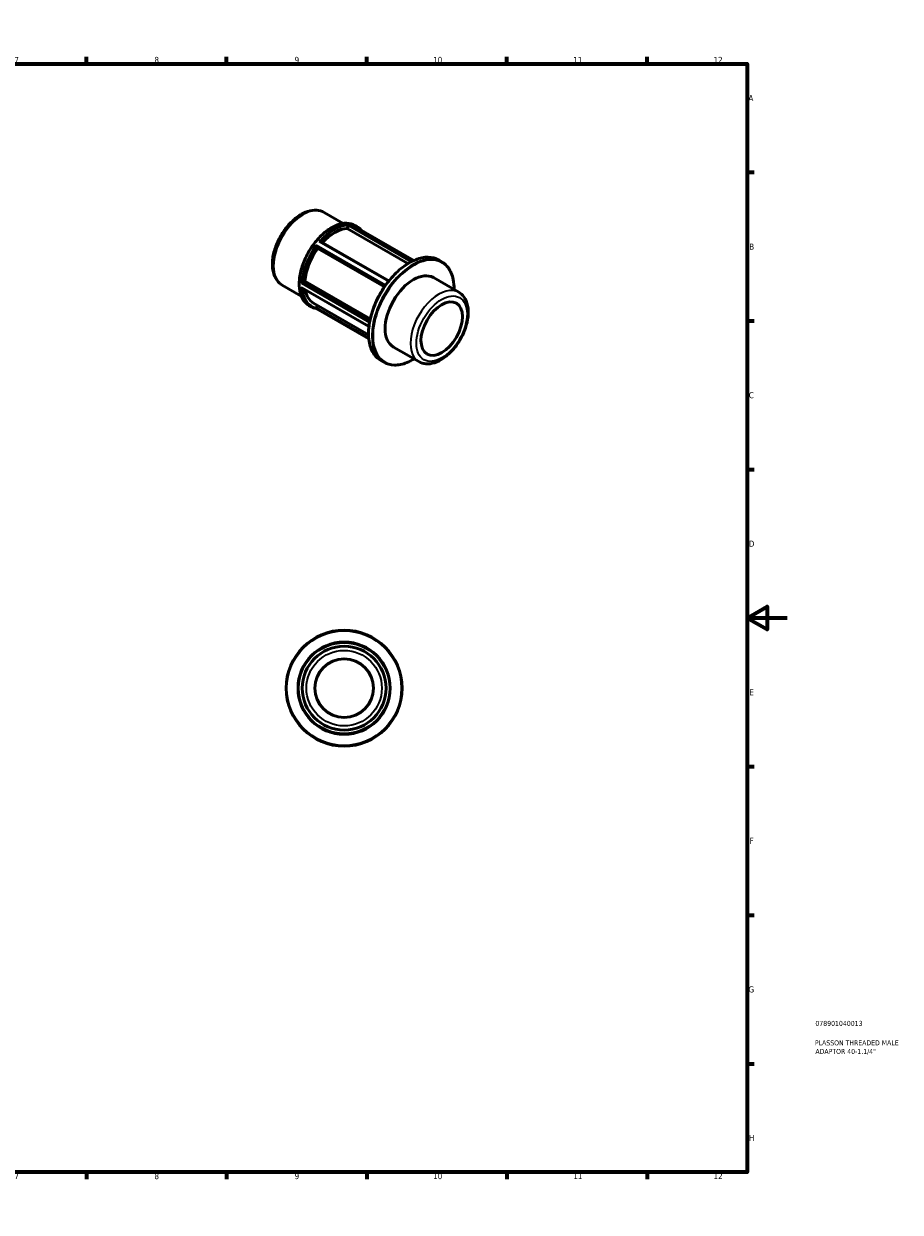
# Model space of a CAD drawing. Header units: millimetres. Extents: x 0 to 898, y 0 to 594.
# Tile 3 of 3: x 459 to 898, y 0 to 594. Entities that reach past the tile are written whole.
import ezdxf

# ---------------------------------------------------------------- set-up
doc = ezdxf.new("R2010")
doc.units = ezdxf.units.MM
for name, color, linetype, lineweight in [('Border (ANSI)', 7, 'Continuous', 70), ('Title (ISO)', 7, 'Continuous', 50), ('Visible (ANSI)', 7, 'Continuous', 50), ('Visible Narrow (ANSI)', 7, 'Continuous', 35)]:
    doc.layers.add(name, color=color, linetype=linetype, lineweight=lineweight)
doc.styles.add('Note Text (ANSI)', font='tahoma.ttf')
doc.styles.add('Note Text (ISO)', font='tahoma.ttf')

# ---------------------------------------------------------------- blocks, each defined once
blk = doc.blocks.new('Borders Default Border')
at = {"layer": 'Border (ANSI)'}
for p, q in [((70.08, 574), (70.08, 577.45)), ((140.17, 574), (140.17, 577.45)), ((210.25, 574), (210.25, 577.45)), ((280.33, 574), (280.33, 577.45)), ((350.42, 574), (350.42, 577.45)), ((490.58, 574), (490.58, 577.45)), ((560.67, 574), (560.67, 577.45)), ((630.75, 574), (630.75, 577.45)), ((700.83, 574), (700.83, 577.45)), ((770.92, 574), (770.92, 577.45)), ((20, 519.75), (16.55, 519.75)), ((821, 519.75), (824.45, 519.75)), ((20, 445.5), (16.55, 445.5)), ((821, 445.5), (824.45, 445.5)), ((20, 371.25), (16.55, 371.25)), ((821, 371.25), (824.45, 371.25)), ((20, 222.75), (16.55, 222.75)), ((821, 222.75), (824.45, 222.75)), ((20, 148.5), (16.55, 148.5)), ((821, 148.5), (824.45, 148.5)), ((20, 74.25), (16.55, 74.25)), ((821, 74.25), (824.45, 74.25)), ((70.08, 20), (70.08, 16.55)), ((140.17, 20), (140.17, 16.55)), ((210.25, 20), (210.25, 16.55)), ((280.33, 20), (280.33, 16.55)), ((350.42, 20), (350.42, 16.55)), ((490.58, 20), (490.58, 16.55)), ((560.67, 20), (560.67, 16.55)), ((630.75, 20), (630.75, 16.55)), ((700.83, 20), (700.83, 16.55)), ((770.92, 20), (770.92, 16.55))]:
    blk.add_line(p, q, dxfattribs=at)
at = {"layer": 'Border (ANSI)', "flags": 128}
for points in [[(420.5, 594), (420.5, 574), (414.73, 584), (426.27, 584), (420.5, 574)], [(20, 20), (20, 574), (821, 574), (821, 20), (20, 20)], [(0, 297), (20, 297), (10, 302.77), (10, 291.23), (20, 297)], [(841, 297), (821, 297), (831, 302.77), (831, 291.23), (821, 297)], [(420.5, 0), (420.5, 20), (414.73, 10), (426.27, 10), (420.5, 20)]]:
    blk.add_lwpolyline(points, dxfattribs=at)
at = {"layer": 'Border (ANSI)', "attachment_point": 7, "style": 'Note Text (ANSI)'}
for s, insert, char_height in [('1', (34.35, 574.4), 3.05), ('2', (104.2, 574.4), 3.05), ('3', (174.26, 574.34), 3.05), ('4', (244.23, 574.4), 3.05), ('5', (314.48, 574.34), 3.05), ('6', (384.49, 574.34), 3.05), ('7', (454.6, 574.4), 3.05), ('8', (524.63, 574.33), 3.05), ('9', (594.7, 574.34), 3.05), ('10', (663.96, 574.34), 3.048), ('11', (734.04, 574.4), 3.048), ('12', (804.13, 574.4), 3.048), ('A', (16.78, 555.35), 3.05), ('A', (821.63, 555.35), 3.05), ('B', (17.15, 481.1), 3.05), ('B', (821.99, 481.1), 3.05), ('C', (16.95, 406.8), 3.05), ('C', (821.8, 406.8), 3.05), ('D', (16.96, 332.6), 3.05), ('D', (821.81, 332.6), 3.05), ('E', (17.21, 258.35), 3.05), ('E', (822.05, 258.35), 3.05), ('F', (17.29, 184.1), 3.05), ('F', (822.14, 184.1), 3.05), ('G', (16.81, 109.79), 3.05), ('G', (821.66, 109.79), 3.05), ('H', (16.97, 35.6), 3.05), ('H', (821.81, 35.6), 3.05), ('1', (34.35, 16.55), 3.05), ('2', (104.2, 16.55), 3.05), ('3', (174.26, 16.49), 3.05), ('4', (244.23, 16.55), 3.05), ('5', (314.48, 16.49), 3.05), ('6', (384.49, 16.49), 3.05), ('7', (454.6, 16.55), 3.05), ('8', (524.63, 16.48), 3.05), ('9', (594.7, 16.49), 3.05), ('10', (663.96, 16.49), 3.048), ('11', (734.04, 16.55), 3.048), ('12', (804.13, 16.55), 3.048)]:
    blk.add_mtext(s, dxfattribs=dict(at, insert=insert, char_height=char_height))
blk = doc.blocks.new('Title Blocks ISO')
at = {"layer": 'Title (ISO)', "color": 232, "true_color": 0xca0064, "style": 'Note Text (ISO)'}
for tag, p in [('PART_NUMBER_001', (34.08, 73.13)), ('DESCRIPTION_001', (33.84, 63.4)), ('DESCRIPTION_002', (34.09, 59.12))]:
    blk.add_attdef(tag, p, '', height=2.5, dxfattribs=at)

msp = doc.modelspace()

# ---------------------------------------------------------------- linework, layer by layer
at = {"layer": 'Visible (ANSI)'}
for p, q in [((609.478, 499.651), (618.958, 494.191)), ((621.009, 491.626), (621.604, 493.159)), ((623.382, 493.519), (654.322, 475.702)), ((624.894, 493.191), (625.857, 492.636)), ((651.38, 474.137), (621.009, 491.626)), ((606.239, 481.75), (605.645, 482.598)), ((639.639, 462.517), (606.239, 481.75)), ((607.625, 485.218), (641.856, 465.506)), ((666.754, 475.951), (668.283, 475.07)), ((588.563, 463.332), (598.043, 457.873)), ((598.692, 464.671), (599.881, 465.356)), ((599.881, 465.356), (632.533, 446.553)), ((664.088, 467.101), (676.748, 459.81)), ((598.364, 461.956), (631.861, 442.666)), ((601.889, 453.24), (602.852, 452.686)), ((604.194, 454.331), (631.662, 438.513)), ((605.449, 451.733), (631.786, 436.567)), ((605.645, 452.01), (606.116, 453.224)), ((644.127, 432.437), (656.787, 425.147)), ((637.81, 425.689), (639.339, 424.809))]:
    msp.add_line(p, q, dxfattribs=at)
for radius in [29, 23.05, 20.955, 14.668]:
    msp.add_circle((619.464, 261.927), radius, dxfattribs=at)
for centre, major_axis, start_param, end_param in [((614.651, 472.49), (10.457, 18.159), 0.3399513, 1.2035659), ((614.651, 472.49), (-10.457, -18.159), 4.5287415, 5.4157679), ((654.107, 449.769), (9.981, 17.332), 0, 3.1415926), ((614.651, 472.49), (-10.457, -18.159), 5.6799921, 6.2831853)]:
    msp.add_ellipse(centre, major_axis=major_axis, ratio=0.5780931, start_param=start_param, end_param=end_param, dxfattribs=at)
msp.add_ellipse((668.249, 441.625), major_axis=(-7.32, -12.711), ratio=0.5780931, dxfattribs=at)
for points, knots in [([(609.478, 499.651), (608.347, 500.302), (607.065, 500.68), (604.296, 500.894), (602.802, 500.687), (599.653, 499.692), (597.995, 498.838), (594.756, 496.571), (593.177, 495.142), (590.286, 491.887), (588.972, 490.064), (586.722, 486.204), (585.786, 484.167), (584.377, 480.06), (583.906, 477.989), (583.499, 473.991), (583.565, 472.065), (584.294, 468.582), (584.945, 467.013), (586.633, 464.742), (587.532, 463.926), (588.563, 463.332)], [5.4997209, 5.4997209, 5.4997209, 5.4997209, 5.7692038, 5.7692038, 6.061863, 6.061863, 6.3900213, 6.3900213, 6.727103, 6.727103, 7.061754, 7.061754, 7.3950061, 7.3950061, 7.729515, 7.729515, 8.066545, 8.066545, 8.3956026, 8.3956026, 8.6413135, 8.6413135, 8.6413135, 8.6413135]), ([(624.894, 493.191), (623.662, 493.9), (622.24, 494.276), (619.146, 494.332), (617.468, 493.998), (614.017, 492.647), (612.242, 491.617), (608.792, 488.968), (607.117, 487.349), (604.04, 483.691), (602.636, 481.653), (600.239, 477.362), (599.245, 475.11), (597.767, 470.615), (597.282, 468.373), (596.876, 464.119), (596.955, 462.108), (597.682, 458.525), (598.327, 456.951), (599.962, 454.659), (600.858, 453.834), (601.889, 453.24)], [5.4997209, 5.4997209, 5.4997209, 5.4997209, 5.8086362, 5.8086362, 6.1250068, 6.1250068, 6.4475238, 6.4475238, 6.7705055, 6.7705055, 7.0929713, 7.0929713, 7.4152411, 7.4152411, 7.7377675, 7.7377675, 8.0608057, 8.0608057, 8.3829441, 8.3829441, 8.6413135, 8.6413135, 8.6413135, 8.6413135]), ([(621.613, 493.184), (621.625, 493.221), (621.636, 493.26), (621.659, 493.342), (621.669, 493.386), (621.689, 493.48), (621.698, 493.528), (621.707, 493.601), (621.709, 493.629), (621.711, 493.677), (621.71, 493.697), (621.707, 493.713), (621.707, 493.713), (621.707, 493.714)], [-0.077528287, -0.077528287, -0.077528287, -0.077528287, -0.065469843, -0.065469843, -0.051060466, -0.051060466, -0.031415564, -0.031415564, -0.015991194, -0.015991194, 0, 0, 0.000411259, 0.000411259, 0.000411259, 0.000411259]), ([(623.276, 493.57), (623.277, 493.569), (623.278, 493.569), (623.315, 493.554), (623.349, 493.538), (623.382, 493.519)], [-0.188908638, -0.188908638, -0.188908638, -0.188908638, -0.188404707, -0.188404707, -0.174216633, -0.174216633, -0.174216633, -0.174216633]), ([(627.985, 490.868), (627.813, 491.067), (627.634, 491.256), (626.964, 491.904), (626.431, 492.306), (625.857, 492.636)], [5.30060352, 5.30060352, 5.30060352, 5.30060352, 5.3558765, 5.3558765, 5.49972085, 5.49972085, 5.49972085, 5.49972085]), ([(605.635, 482.612), (605.619, 482.634), (605.603, 482.661), (605.569, 482.729), (605.552, 482.772), (605.515, 482.877), (605.497, 482.941), (605.47, 483.053), (605.46, 483.102), (605.444, 483.199), (605.438, 483.246), (605.433, 483.293), (605.433, 483.294), (605.433, 483.295)], [-0.077528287, -0.077528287, -0.077528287, -0.077528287, -0.065469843, -0.065469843, -0.051060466, -0.051060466, -0.031415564, -0.031415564, -0.015991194, -0.015991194, 0, 0, 0.000411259, 0.000411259, 0.000411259, 0.000411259]), ([(607.002, 485.245), (607.003, 485.246), (607.004, 485.246), (607.064, 485.26), (607.125, 485.271), (607.245, 485.283), (607.304, 485.285), (607.422, 485.279), (607.481, 485.271), (607.567, 485.246), (607.598, 485.233), (607.625, 485.218)], [-0.188908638, -0.188908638, -0.188908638, -0.188908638, -0.188404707, -0.188404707, -0.165730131, -0.165730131, -0.144110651, -0.144110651, -0.121701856, -0.121701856, -0.107440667, -0.107440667, -0.107440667, -0.107440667]), ([(666.754, 475.951), (665.204, 476.843), (663.413, 477.313), (659.516, 477.371), (657.405, 476.944), (653.066, 475.23), (650.836, 473.93), (646.502, 470.59), (644.399, 468.55), (640.532, 463.943), (638.769, 461.377), (635.757, 455.977), (634.509, 453.143), (632.652, 447.489), (632.045, 444.67), (631.537, 439.326), (631.636, 436.802), (632.546, 432.309), (633.354, 430.338), (635.398, 427.466), (636.52, 426.432), (637.81, 425.689)], [5.4997209, 5.4997209, 5.4997209, 5.4997209, 5.8108299, 5.8108299, 6.1280178, 6.1280178, 6.4500451, 6.4500451, 6.7724087, 6.7724087, 7.0943618, 7.0943618, 7.4161613, 7.4161613, 7.7381657, 7.7381657, 8.0605782, 8.0605782, 8.3822935, 8.3822935, 8.6413135, 8.6413135, 8.6413135, 8.6413135]), ([(674.436, 461.141), (674.465, 462.935), (674.319, 464.638), (673.548, 468.45), (672.739, 470.421), (670.695, 473.293), (669.573, 474.327), (668.283, 475.07)], [4.69408213, 4.69408213, 4.69408213, 4.69408213, 4.91898555, 4.91898555, 5.24070084, 5.24070084, 5.49972085, 5.49972085, 5.49972085, 5.49972085]), ([(598.08, 464.336), (598.081, 464.337), (598.082, 464.337), (598.115, 464.357), (598.153, 464.379), (598.234, 464.425), (598.278, 464.449), (598.373, 464.502), (598.425, 464.53), (598.518, 464.58), (598.558, 464.602), (598.624, 464.635), (598.649, 464.648), (598.672, 464.66)], [-0.188908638, -0.188908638, -0.188908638, -0.188908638, -0.188404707, -0.188404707, -0.165730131, -0.165730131, -0.144110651, -0.144110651, -0.121701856, -0.121701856, -0.104929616, -0.104929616, -0.093392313, -0.093392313, -0.093392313, -0.093392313]), ([(598.364, 461.956), (598.338, 461.971), (598.312, 461.988), (598.248, 462.038), (598.211, 462.073), (598.143, 462.151), (598.111, 462.194), (598.082, 462.24), (598.081, 462.241), (598.08, 462.243)], [-0.040990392, -0.040990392, -0.040990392, -0.040990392, -0.031415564, -0.031415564, -0.015991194, -0.015991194, 0, 0, 0.000411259, 0.000411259, 0.000411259, 0.000411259]), ([(656.787, 425.147), (657.867, 424.524), (659.091, 424.161), (661.733, 423.95), (663.157, 424.143), (666.162, 425.079), (667.746, 425.89), (670.842, 428.044), (672.352, 429.405), (675.117, 432.508), (676.373, 434.246), (678.525, 437.929), (679.42, 439.872), (680.768, 443.794), (681.22, 445.772), (681.61, 449.594), (681.547, 451.438), (680.848, 454.774), (680.223, 456.28), (678.601, 458.458), (677.738, 459.24), (676.748, 459.81)], [2.3581282, 2.3581282, 2.3581282, 2.3581282, 2.6257455, 2.6257455, 2.9168548, 2.9168548, 3.244971, 3.244971, 3.5828858, 3.5828858, 3.9183061, 3.9183061, 4.2522415, 4.2522415, 4.5874831, 4.5874831, 4.9253436, 4.9253436, 5.2546493, 5.2546493, 5.4997209, 5.4997209, 5.4997209, 5.4997209]), ([(602.852, 452.686), (603.011, 452.594), (603.173, 452.508), (603.503, 452.347), (603.671, 452.272), (604.013, 452.134), (604.187, 452.07), (604.54, 451.954), (604.719, 451.902), (605.082, 451.809), (605.266, 451.768), (605.452, 451.733)], [2.3581282, 2.3581282, 2.3581282, 2.3581282, 2.39799628, 2.39799628, 2.43786435, 2.43786435, 2.47773243, 2.47773243, 2.5176005, 2.5176005, 2.55746858, 2.55746858, 2.55746858, 2.55746858]), ([(605.452, 451.733), (605.453, 451.732), (605.455, 451.732), (605.466, 451.733), (605.478, 451.739), (605.508, 451.767), (605.526, 451.79), (605.563, 451.846), (605.58, 451.875), (605.61, 451.933), (605.622, 451.958), (605.635, 451.986)], [-0.169180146, -0.169180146, -0.169180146, -0.169180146, -0.165730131, -0.165730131, -0.144110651, -0.144110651, -0.121701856, -0.121701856, -0.104929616, -0.104929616, -0.093392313, -0.093392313, -0.093392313, -0.093392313]), ([(639.339, 424.809), (640.889, 423.916), (642.68, 423.446), (646.577, 423.389), (648.688, 423.815), (652.046, 425.141), (653.263, 425.749), (654.475, 426.478)], [2.3581282, 2.3581282, 2.3581282, 2.3581282, 2.66923728, 2.66923728, 2.98642516, 2.98642516, 3.16376692, 3.16376692, 3.16376692, 3.16376692])]:
    msp.add_open_spline(points, degree=3, knots=knots, dxfattribs=at)
for points in [[(621.604, 493.159), (621.607, 493.167), (621.61, 493.175), (621.613, 493.184)], [(605.645, 482.598), (605.642, 482.603), (605.638, 482.608), (605.635, 482.612)], [(598.672, 464.66), (598.679, 464.664), (598.686, 464.667), (598.692, 464.671)], [(605.635, 451.986), (605.638, 451.994), (605.642, 452.002), (605.645, 452.01)]]:
    msp.add_open_spline(points, degree=3, dxfattribs=at)
at = {"layer": 'Visible Narrow (ANSI)'}
for p, q in [((621.613, 493.184), (653.046, 475.083)), ((653.586, 475.356), (621.707, 493.714)), ((623.276, 493.57), (654.312, 475.697)), ((640.177, 463.288), (605.433, 483.295)), ((605.635, 482.612), (639.893, 462.885)), ((607.002, 485.245), (641.675, 465.279)), ((598.08, 464.336), (632.16, 444.711)), ((632.271, 445.312), (598.672, 464.66)), ((631.875, 442.782), (598.08, 462.243)), ((631.749, 436.947), (605.635, 451.986))]:
    msp.add_line(p, q, dxfattribs=at)
for radius in [28.581, 22.631, 18.86]:
    msp.add_circle((619.464, 261.927), radius, dxfattribs=at)
for centre, major_axis, start_param, end_param in [((599.021, 481.491), (-10.457, -18.159), 3.1415927, 6.2831853), ((613.392, 473.216), (-11.503, -19.975), 3.1415927, 6.2831853), ((614.354, 472.661), (11.503, 19.975), 0.3154499, 1.2514791), ((614.651, 472.49), (11.294, 19.612), 0.3340077, 1.23191), ((614.354, 472.661), (11.503, 19.975), 0, 0.2042815), ((614.651, 472.49), (11.294, 19.612), 6.2157264, 6.3506442), ((614.354, 472.661), (-11.503, -19.975), 4.5042401, 5.4402693), ((614.651, 472.49), (11.294, 19.612), 1.3812052, 2.2801188), ((652.282, 450.82), (-14.472, -25.131), 3.1415927, 6.2831853), ((653.811, 449.94), (14.472, 25.131), 0, 3.1415927), ((654.107, 449.769), (-14.263, -24.768), 2.345869, 7.0789089), ((614.354, 472.661), (-11.503, -19.975), 5.5514376, 6.2831853), ((614.651, 472.49), (-11.294, -19.612), 5.579598, 6.468909), ((666.768, 442.478), (9.981, 17.332), 0, 3.1415927)]:
    msp.add_ellipse(centre, major_axis=major_axis, ratio=0.5780931, start_param=start_param, end_param=end_param, dxfattribs=at)
msp.add_ellipse((668.249, 441.625), major_axis=(-8.935, -15.516), ratio=0.5780931, dxfattribs=at)

# ---------------------------------------------------------------- block references
msp.add_blockref('Borders Default Border', (0, 0))
msp.add_blockref('Title Blocks ISO', (821, 20)).add_auto_attribs({'PART_NUMBER_001': '078901040013', 'DESCRIPTION_001': 'PLASSON THREADED MALE', 'DESCRIPTION_002': 'ADAPTOR 40-1.1/4"'})

doc.saveas('drawing.dxf')
